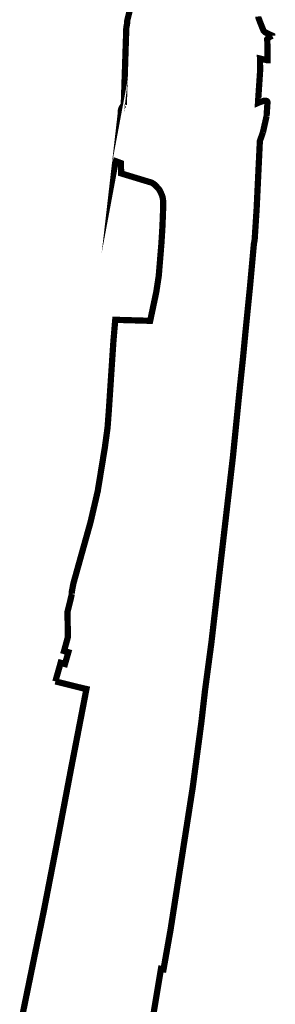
# Model space of a CAD drawing. Header units: metres. Extents: x 166223 to 168265, y 440780 to 445796.
# Tile 3 of 11: x 168183 to 168265, y 441716 to 442032. Entities that reach past the tile are written whole.
import ezdxf

# ---------------------------------------------------------------- set-up
doc = ezdxf.new("R2010")
doc.units = ezdxf.units.M
doc.header["$LTSCALE"] = 20
doc.layers.add('Beheergrens', color=10, linetype='Continuous')

msp = doc.modelspace()

# ---------------------------------------------------------------- linework, layer by layer
at = {"layer": 'Beheergrens', "const_width": 2}
for points in [[(168216.7826000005, 442010.4538999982), (168217.1281000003, 442021.0262000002), (168217.2060999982, 442023.4149999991), (168217.2144000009, 442023.6673000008), (168217.3420000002, 442027.5733999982), (168217.3506999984, 442027.8383999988), (168217.4160000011, 442029.8370000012), (168217.6403999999, 442030.9825999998), (168217.6673000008, 442031.1198999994), (168217.7320000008, 442032.1570000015), (168218.4087000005, 442034.9312000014), (168218.4356000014, 442035.0417000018), (168218.9198775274, 442037.5136102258)], [(168264.1330024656, 442027.1919999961), (168264.1331419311, 442027.2429996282), (168264.069153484, 442027.2734775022), (168263.9986786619, 442027.3071190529), (168263.912164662, 442027.3484169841), (168263.8024975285, 442027.4007671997), (168263.7237403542, 442027.4383623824), (168263.6204091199, 442027.4876881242), (168263.5199619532, 442027.5356371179), (168263.4159146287, 442027.5853046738), (168263.3165082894, 442027.6327568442), (168263.2711940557, 442027.654387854), (168263.1789626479, 442027.6984150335), (168263.0793845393, 442027.7459491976), (168262.9901038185, 442027.7885678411), (168262.9237790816, 442027.8202283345), (168262.7865515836, 442027.8857346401), (168262.6826882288, 442027.9353143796), (168262.5754086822, 442027.9865248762), (168262.5234712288, 442028.0113175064), (168262.5209186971, 442028.0125359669), (168262.5154894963, 442028.0151276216), (168262.2120000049, 442028.1600000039), (168262.0449330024, 442028.2397791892), (168262.0360334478, 442028.244028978), (168261.8560000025, 442028.3300000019), (168261.7310246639, 442028.4541611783), (168261.3999999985, 442028.7829999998), (168261.2588576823, 442029.1139101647), (168261.0849536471, 442029.5279031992), (168260.9576653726, 442029.835477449), (168260.8385987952, 442030.1267965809), (168260.7603811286, 442030.3201255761), (168260.6430284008, 442030.6131737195), (168260.4644194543, 442031.0663150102), (168260.3324460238, 442031.4068919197), (168260.1824226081, 442031.8002572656), (168260.0435802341, 442032.1704431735), (168259.9289925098, 442032.4805924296), (168259.7829826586, 442032.8821217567), (168259.7219999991, 442033.0520000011), (168259.6932751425, 442033.3815452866)], [(168262.3579999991, 442001.4560000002), (168262.6429999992, 442005.8319999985), (168262.6374817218, 442005.9089124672), (168262.619957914, 442005.9840050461), (168262.5908631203, 442006.055415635), (168262.5509188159, 442006.1213734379), (168262.501115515, 442006.1802428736), (168262.4426882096, 442006.2305641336), (168262.3770857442, 442006.2710893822), (168262.3059348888, 442006.3008136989), (168262.2309999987, 442006.3189999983), (168261.5480000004, 442006.3209999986), (168260.2736000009, 442005.9327000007), (168259.6013000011, 442005.6370999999), (168259.7060000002, 442007.3460000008), (168260.0469999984, 442012.4338999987), (168260.0703999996, 442012.7829999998), (168260.1495000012, 442013.9631000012), (168260.1730000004, 442014.3132999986), (168260.2780000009, 442015.881000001), (168260.2333999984, 442019.8794), (168262.3079999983, 442019.3889999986), (168262.620000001, 442019.3889999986), (168262.6383999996, 442021.6598000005), (168262.6530000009, 442023.4710000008), (168262.550999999, 442026.1039999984), (168262.6075000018, 442026.1667000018), (168262.6462999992, 442026.2096999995), (168262.9809999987, 442026.5810000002), (168264.1330000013, 442027.1920000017)], [(168213.8980314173, 441986.9725499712), (168213.8972277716, 441986.9655110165), (168213.8744354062, 441986.7658769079), (168213.8494287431, 441986.5468482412), (168213.8311625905, 441986.3868584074), (168213.8011463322, 441986.1239515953), (168213.7768553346, 441985.91119124), (168213.7594072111, 441985.7583663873), (168213.7250000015, 441985.457000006), (168213.7475920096, 441985.5782350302), (168213.7664263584, 441985.6793054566), (168213.7884036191, 441985.797241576), (168213.8029191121, 441985.875225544), (168213.8056987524, 441985.8920715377), (168213.8174293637, 441985.9529108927), (168213.8392635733, 441986.0517246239), (168213.8579727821, 441986.1324376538), (168213.8733806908, 441986.1989085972), (168213.8884341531, 441986.2592582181), (168213.8972856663, 441986.2947440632), (168213.9099670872, 441986.345586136), (168213.9144635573, 441986.3621966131), (168213.9381114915, 441986.4519695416), (168213.9590286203, 441986.5240416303), (168213.9883061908, 441986.6249204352), (168214.0011653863, 441986.6692280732), (168214.0396855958, 441986.7983735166), (168214.0570757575, 441986.8567545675), (168214.0780000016, 441986.9270000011), (168214.1725964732, 441986.891683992), (168214.3029999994, 441986.8430000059), (168214.4215722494, 441986.798786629), (168214.4785730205, 441986.7775321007), (168214.5945745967, 441986.7342772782), (168214.7256157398, 441986.6854144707), (168214.821428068, 441986.6496878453), (168214.9082481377, 441986.6173142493), (168215.0194307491, 441986.5758563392), (168215.1470387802, 441986.5282736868), (168215.2472684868, 441986.4908998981), (168215.3104583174, 441986.467337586), (168215.4301134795, 441986.422720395), (168215.5313522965, 441986.3849703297), (168215.5385873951, 441986.3822725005), (168215.6107064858, 441986.3553806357), (168215.7190000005, 441986.3149999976), (168215.7193667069, 441986.2222510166), (168215.7193929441, 441986.2156169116), (168215.7209829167, 441985.8134766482), (168215.7224685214, 441985.4377315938), (168215.7239330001, 441985.0673304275), (168215.725502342, 441984.670408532), (168215.7264230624, 441984.4375365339), (168215.7275002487, 441984.1650926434), (168215.7291531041, 441983.7470462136), (168215.7308897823, 441983.3078020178), (168215.7320000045, 441983.0270000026), (168216.248234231, 441982.8700672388), (168216.9941356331, 441982.6433167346), (168217.5359877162, 441982.4785962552), (168217.5371987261, 441982.4782281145), (168218.223237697, 441982.2696755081), (168218.7415091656, 441982.112123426), (168219.4025433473, 441981.9111721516), (168219.8803768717, 441981.7659130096), (168220.1120177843, 441981.6954952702), (168220.5529012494, 441981.56146878), (168221.1272857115, 441981.3868586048), (168221.5728771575, 441981.2514009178), (168222.0560778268, 441981.1045101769), (168222.5150000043, 441980.9650000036), (168223.0034595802, 441980.8165292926), (168223.042267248, 441980.8047332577), (168223.8465183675, 441980.5602725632), (168224.4799700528, 441980.3677448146), (168224.8116556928, 441980.2669341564), (168225.2372795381, 441980.1375690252), (168225.4631250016, 441980.0689250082), (168225.7089457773, 441979.938029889), (168225.7547451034, 441979.9126205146), (168225.805331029, 441979.884176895), (168225.8372973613, 441979.8659945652), (168225.8723838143, 441979.8458509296), (168225.9091018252, 441979.8245599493), (168225.9364791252, 441979.8085440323), (168225.957564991, 441979.7957115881), (168225.9994724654, 441979.7683365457), (168226.0604679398, 441979.7284927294), (168226.1033594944, 441979.7004748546), (168226.1496729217, 441979.6702217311), (168226.1854186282, 441979.6468717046), (168226.199000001, 441979.638000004), (168226.2276135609, 441979.6163465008), (168226.2654413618, 441979.5880984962), (168226.2986779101, 441979.5633737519), (168226.3280217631, 441979.5407745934), (168226.4329090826, 441979.4548946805), (168226.4411488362, 441979.4474144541), (168226.6499999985, 441979.2530750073), (168226.8269841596, 441979.0718659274), (168227.0009326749, 441978.8902850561), (168227.0363000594, 441978.852750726), (168227.1083863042, 441978.7761935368), (168227.1967671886, 441978.6812257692), (168227.2239925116, 441978.6517635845), (168227.2584218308, 441978.6143653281), (168227.2934446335, 441978.5761609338), (168227.3263648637, 441978.5401006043), (168227.3680971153, 441978.4938992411), (168227.4168148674, 441978.4401235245), (168227.4585745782, 441978.3937357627), (168227.5047769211, 441978.3420950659), (168227.5315499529, 441978.3120164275), (168227.5725320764, 441978.2657539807), (168227.6164031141, 441978.2159361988), (168227.6700681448, 441978.1546206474), (168227.7293966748, 441978.0863288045), (168227.7323399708, 441978.0829268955), (168227.7383126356, 441978.0760271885), (168227.7480500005, 441978.0651250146), (168227.7760394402, 441978.0324770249), (168227.8116950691, 441977.9898879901), (168227.8321930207, 441977.9646904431), (168227.853236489, 441977.9382693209), (168227.8730536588, 441977.9128555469), (168227.8741835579, 441977.9113902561)], [(168216.6060062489, 442005.0496062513), (168216.7265999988, 442008.7408999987), (168216.7826051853, 442010.4539344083)], [(168213.8972277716, 441986.9655110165), (168213.9285365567, 441987.2397388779), (168213.976093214, 441987.6562788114), (168214.02652964, 441988.0980421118), (168214.0778007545, 441988.5471163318), (168214.127002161, 441988.9780623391), (168214.1611062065, 441989.2767733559), (168214.206301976, 441989.6726346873), (168214.2503320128, 441990.0582856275), (168214.2997623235, 441990.4912365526), (168214.3506072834, 441990.9365781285), (168214.3899167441, 441991.280882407), (168214.4334525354, 441991.6622043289), (168214.4800629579, 441992.0704563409), (168214.519866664, 441992.4190896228), (168214.5568328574, 441992.7428696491), (168214.5878786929, 441993.0147944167), (168214.6203215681, 441993.2989555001), (168214.6546557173, 441993.599681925), (168214.6965209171, 441993.9663714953), (168214.7257682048, 441994.2225430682), (168214.7841278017, 441994.7337039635), (168214.8085453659, 441994.9475728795), (168214.8456994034, 441995.2729982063), (168214.8867721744, 441995.6327469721), (168214.9236280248, 441995.9555605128), (168214.9658172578, 441996.3250881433), (168215.0232840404, 441996.8284290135), (168215.0470517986, 441997.0366064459), (168215.0904079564, 441997.4163549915), (168215.1370700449, 441997.8250595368), (168215.1988282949, 441998.3659885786), (168215.2571280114, 441998.8766250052), (168215.3003656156, 441999.255335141), (168215.350776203, 441999.6968721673), (168215.4035641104, 442000.1592316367), (168215.4421492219, 442000.4971914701), (168215.4929601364, 442000.9422348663), (168215.5033709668, 442001.0334213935), (168215.5392042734, 442001.347278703), (168215.5756598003, 442001.6665858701), (168215.6093975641, 442001.9620887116), (168215.6441660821, 442002.266619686), (168215.6677994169, 442002.4736197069), (168215.6820000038, 442002.5980000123), (168215.6716329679, 442002.665722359), (168215.6678376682, 442002.695311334), (168215.6561238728, 442002.835109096), (168215.657998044, 442003.0759686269), (168215.6889558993, 442003.3140083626), (168215.7470000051, 442003.5459999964), (168215.7746902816, 442003.6307821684), (168215.8828641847, 442003.9147569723), (168215.8848165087, 442003.9191753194), (168215.8895115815, 442003.929840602), (168215.9195508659, 442003.9969580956), (168215.9269641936, 442004.0134306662), (168215.931534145, 442004.0236989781), (168215.9362619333, 442004.0340179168), (168215.9404189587, 442004.0431254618), (168215.9433813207, 442004.0494659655), (168215.9466756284, 442004.0565720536), (168215.9640000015, 442004.0940000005), (168216.0170000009, 442004.1986000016), (168216.0531000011, 442004.2679000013), (168216.2569999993, 442004.6039999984), (168216.4904999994, 442004.9156999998), (168216.4930999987, 442004.9189999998), (168216.5445000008, 442004.9789999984), (168216.6060249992, 442005.0496250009)], [(168226.0160818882, 441712.6348629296), (168226.5471311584, 441715.8427644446), (168226.8000139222, 441717.370349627), (168227.0422530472, 441718.8336399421), (168227.1974781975, 441719.7713062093), (168227.2134580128, 441719.8678352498), (168227.4802464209, 441721.4794200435), (168227.8979967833, 441724.0029184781), (168228.2233108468, 441725.9680383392), (168228.5138168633, 441727.7228937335), (168228.7393480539, 441727.6831567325), (168229.3390000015, 441727.5789999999), (168229.4048705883, 441727.9514512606), (168229.5320755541, 441728.6707047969), (168229.5991829, 441729.0501491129), (168229.6091929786, 441729.1067489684), (168229.918738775, 441730.8570101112), (168230.0354105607, 441731.5167060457), (168230.0433787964, 441731.5617607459), (168230.1412712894, 441732.1152730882), (168230.284093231, 441732.9228295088), (168230.4156181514, 441733.6665093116), (168230.6108428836, 441734.7703662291), (168230.7353253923, 441735.4742262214), (168230.8479551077, 441736.1110671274), (168230.8720634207, 441736.2473824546), (168230.9671546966, 441736.7850559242), (168231.1130557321, 441737.6100224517), (168231.2159532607, 441738.1918347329), (168231.2769722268, 441738.5368535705), (168231.2893852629, 441738.6070404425), (168231.3973665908, 441739.2175979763), (168231.5143207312, 441739.8788904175), (168231.6009999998, 441740.3690000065), (168231.6193309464, 441740.4869089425), (168231.698317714, 441740.9949703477), (168231.784680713, 441741.5504774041), (168231.8580986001, 441742.0227184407), (168231.9245680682, 441742.450265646), (168232.0842552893, 441743.477411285), (168232.1975538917, 441744.2061744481), (168232.2777455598, 441744.7219860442), (168232.3277210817, 441745.0434403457), (168232.4464695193, 441745.807258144), (168232.5789528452, 441746.6594219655), (168232.6737906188, 441747.2694407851), (168232.7082770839, 441747.4912658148), (168232.7993533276, 441748.0770895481), (168232.9162944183, 441748.8292820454), (168233.0203284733, 441749.4984534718), (168233.129986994, 441750.2038027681), (168233.2110343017, 441750.7251180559), (168233.2981338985, 441751.2853630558), (168233.3834388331, 441751.8340644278), (168233.4760287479, 441752.4296244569), (168233.5758988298, 441753.0720122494), (168233.6599734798, 441753.6128001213), (168233.6905769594, 441753.8096488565), (168233.7879991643, 441754.4362913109), (168233.8933595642, 441755.1139941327), (168233.9622920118, 441755.5573837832), (168234.1390224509, 441756.6941553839), (168234.2399378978, 441757.3432672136), (168234.3528491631, 441758.0695389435), (168234.395742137, 441758.345436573), (168234.4280061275, 441758.5529661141), (168234.516378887, 441759.1214004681), (168234.614188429, 441759.7505343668), (168234.6829335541, 441760.1927191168), (168234.6893549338, 441760.2340229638), (168234.7082086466, 441760.3552944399), (168234.8005024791, 441760.9489500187), (168234.9081385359, 441761.6412903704), (168235.0071529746, 441762.2781744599), (168235.0783610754, 441762.7362016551), (168235.0819757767, 441762.759452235), (168235.1499999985, 441763.1970000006), (168235.169142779, 441763.3201362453), (168235.2864130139, 441764.0744789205), (168235.4000813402, 441764.805652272), (168235.5698966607, 441765.8979920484), (168235.6905536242, 441766.6741199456), (168235.7659756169, 441767.1592731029), (168235.8203127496, 441767.508797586), (168235.8995644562, 441768.018585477), (168236.0014526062, 441768.6739826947), (168236.0872094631, 441769.2256150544), (168236.1797550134, 441769.820915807), (168236.2782969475, 441770.454788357), (168236.3435992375, 441770.87484641), (168236.4191022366, 441771.3605206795), (168236.5103619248, 441771.9475501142), (168236.6041502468, 441772.5508449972), (168236.7056637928, 441773.2038325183), (168236.7886084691, 441773.7373755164), (168236.8957463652, 441774.4265417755), (168236.9983711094, 441775.0866770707), (168237.0870464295, 441775.6570825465), (168237.104610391, 441775.7700630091), (168237.1625899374, 441776.1430173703), (168237.273929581, 441776.8592114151), (168237.3721626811, 441777.4910974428), (168237.488939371, 441778.2422653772), (168237.5797839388, 441778.8266245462), (168237.66248817, 441779.3586208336), (168237.7439875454, 441779.8828669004), (168237.8598529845, 441780.6281732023), (168237.9800948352, 441781.4016308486), (168238.0677931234, 441781.9657515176), (168238.0915281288, 441782.1184273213), (168238.1467360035, 441782.4735528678), (168238.2415823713, 441783.083653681), (168238.3498567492, 441783.7801303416), (168238.4213300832, 441784.2398837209), (168238.5141565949, 441784.8369917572), (168238.6067679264, 441785.4327156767), (168238.699000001, 441786.026000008), (168238.7435790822, 441786.3622820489), (168238.7454282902, 441786.3762315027), (168238.7754234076, 441786.6024994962), (168238.8458706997, 441787.1339182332), (168238.9309632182, 441787.7758131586), (168239.0145731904, 441788.406524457), (168239.121212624, 441789.2109584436), (168239.1992783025, 441789.7998463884), (168239.2755127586, 441790.3749205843), (168239.3347537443, 441790.8218046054), (168239.3912784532, 441791.2481984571), (168239.4579009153, 441791.7507645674), (168239.5254888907, 441792.2606140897), (168239.5941735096, 441792.7787360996), (168239.7020585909, 441793.5925665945), (168239.7793956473, 441794.1759582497), (168239.8387796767, 441794.6239213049), (168239.8955159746, 441795.0519112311), (168239.9876725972, 441795.7470941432), (168240.0682489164, 441796.3549211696), (168240.1303924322, 441796.8237003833), (168240.1931840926, 441797.2973689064), (168240.2399597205, 441797.6502206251), (168240.301918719, 441798.1176079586), (168240.3646167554, 441798.5905702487), (168240.4238939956, 441799.0377277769), (168240.466263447, 441799.3573414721), (168240.5244505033, 441799.7962752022), (168240.5726446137, 441800.15982721), (168240.6228738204, 441800.5387309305), (168240.6588896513, 441800.8104161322), (168240.6845338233, 441801.0038628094), (168240.7115425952, 441801.2076033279), (168240.7638739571, 441801.6023645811), (168240.8198756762, 441802.0248132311), (168240.876427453, 441802.4514112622), (168240.910574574, 441802.7089998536), (168240.9807114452, 441803.2380769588), (168241.0431810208, 441803.7093158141), (168241.1091496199, 441804.2069495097), (168241.1547014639, 441804.5505695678), (168241.2139886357, 441804.9978020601), (168241.2688740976, 441805.4118302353), (168241.3195080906, 441805.7937874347), (168241.3669236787, 441806.1514666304), (168241.4349999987, 441806.6650000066), (168241.4843478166, 441807.0958332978), (168241.5340898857, 441807.5301085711), (168241.5748267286, 441807.8857633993), (168241.6108311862, 441808.2001018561), (168241.6272833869, 441808.3437385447), (168241.6891735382, 441808.8840732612), (168241.7476869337, 441809.3949270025), (168241.7884550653, 441809.7508549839), (168241.8004862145, 441809.8558934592), (168241.8219277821, 441810.0430899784), (168241.8745754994, 441810.5027331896), (168241.9316904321, 441811.0013776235), (168241.9708459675, 441811.3432267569), (168242.0464424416, 441812.0032251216), (168242.1028408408, 441812.4956137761), (168242.1488553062, 441812.8973450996), (168242.2124750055, 441813.4527796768), (168242.2769512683, 441814.0156925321), (168242.3185100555, 441814.3785233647), (168242.3576655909, 441814.7203724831), (168242.4190105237, 441815.2559470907), (168242.4248333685, 441815.3067837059), (168242.4254124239, 441815.3118391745), (168242.4969665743, 441815.9365458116), (168242.5595617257, 441816.4830355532), (168242.5854276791, 441816.7088594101), (168242.629999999, 441817.0980000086), (168242.6951440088, 441817.5864515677), (168242.7510793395, 441818.0058561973), (168242.7972778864, 441818.3522541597), (168242.809528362, 441818.4441086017), (168242.8482726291, 441818.7346141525), (168242.9096394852, 441819.1947445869), (168242.97328908, 441819.6719909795), (168243.0095488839, 441819.9438680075), (168243.0345120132, 441820.1310422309), (168243.08267482, 441820.4921682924), (168243.140430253, 441820.9252201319), (168243.2080668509, 441821.4323612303), (168243.294281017, 441822.0787974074), (168243.3578437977, 441822.5553928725), (168243.4146168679, 441822.9810789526), (168243.4673743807, 441823.376656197), (168243.5255915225, 441823.8131699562), (168243.5912056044, 441824.3051461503), (168243.6532660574, 441824.7704771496), (168243.6386177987, 441824.6606440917), (168243.6811239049, 441824.979356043), (168243.6986905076, 441825.1110708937), (168243.7254560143, 441825.3117594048), (168243.7664597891, 441825.6192068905), (168243.7975708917, 441825.8524787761), (168243.8228572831, 441826.0420768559), (168243.8461098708, 441826.2164254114), (168243.8788388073, 441826.4618278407), (168243.9130240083, 441826.7181494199), (168243.9522710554, 441827.0124248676), (168243.9832896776, 441827.2450033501), (168244.0162962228, 441827.4924873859), (168244.0690649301, 441827.8881485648), (168244.1209552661, 441828.2772237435), (168244.1622595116, 441828.5869241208), (168244.1902966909, 441828.7971476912), (168244.2340737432, 441829.1253892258), (168244.2919967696, 441829.5596976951), (168244.3342024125, 441829.8761567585), (168244.3559064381, 441830.0388941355), (168244.383943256, 441830.2491149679), (168244.4249470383, 441830.5565624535), (168244.4739480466, 441830.923973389), (168244.5064229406, 441831.1674710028), (168244.5167781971, 441831.2451150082), (168244.5552795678, 441831.5337993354), (168244.6118504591, 441831.957969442), (168244.6579999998, 441832.3040000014), (168244.7076519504, 441832.7335973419), (168244.7235251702, 441832.8709351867), (168244.7678048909, 441833.2540510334), (168244.8225745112, 441833.7279272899), (168244.8660126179, 441834.1037613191), (168244.9158231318, 441834.5347305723), (168244.9817639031, 441835.1052615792), (168245.0530580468, 441835.7221108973), (168245.1095192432, 441836.2106229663), (168245.1868207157, 441836.8794487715), (168245.2379706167, 441837.3220066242), (168245.2855697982, 441837.7338430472), (168245.3345451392, 441838.1575862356), (168245.4139529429, 441838.8446362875), (168245.4737396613, 441839.3619214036), (168245.5358601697, 441839.8993988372), (168245.5621323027, 441840.1267098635), (168245.6219349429, 441840.6441327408), (168245.7016202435, 441841.3335838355), (168245.754269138, 441841.7891112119), (168245.7649963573, 441841.881924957), (168245.8390905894, 441842.5230011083), (168245.9073048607, 441843.1132028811), (168245.9724187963, 441843.6765799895), (168246.0543150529, 441844.385160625), (168246.1058493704, 441844.8310445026), (168246.1694665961, 441845.3814717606), (168246.2127485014, 441845.7559543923), (168246.2910000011, 441846.4330000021), (168246.3597427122, 441847.027615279), (168246.4117957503, 441847.4778671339), (168246.4376770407, 441847.7017368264), (168246.4918185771, 441848.1700538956), (168246.5383833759, 441848.5728331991), (168246.5796039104, 441848.9293853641), (168246.6583181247, 441849.6102528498), (168246.7117294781, 441850.0722539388), (168246.7616573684, 441850.5041235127), (168246.8110461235, 441850.9313296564), (168246.8818538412, 441851.543807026), (168246.9381388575, 441852.0306649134), (168246.9922987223, 441852.4991405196), (168247.0394236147, 441852.9067646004), (168247.1549170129, 441853.9057671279), (168247.2069883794, 441854.35617752), (168247.2788403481, 441854.9776874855), (168247.3274805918, 441855.3984191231), (168247.3953466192, 441855.9854512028), (168247.4775259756, 441856.6962916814), (168247.5261819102, 441857.1171590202), (168247.5483886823, 441857.3092446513), (168247.5824826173, 441857.6041526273), (168247.6499482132, 441858.1877210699), (168247.70517065, 441858.6653878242), (168247.7451899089, 441859.0115490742), (168247.7587390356, 441859.128747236), (168247.7898232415, 441859.3976214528), (168247.8414575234, 441859.8442511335), (168247.9064839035, 441860.4067206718), (168247.9669825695, 441860.9300260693), (168247.9770142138, 441861.016798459), (168248.0034320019, 441861.2453087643), (168248.064001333, 441861.7692254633), (168248.1242906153, 441862.2907197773), (168248.1698294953, 441862.684624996), (168248.2282056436, 441863.1895709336), (168248.288858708, 441863.7142118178), (168248.3587111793, 441864.3184264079), (168248.4302674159, 441864.9373782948), (168248.4552588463, 441865.153550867), (168248.4873532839, 441865.4311634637), (168248.5528847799, 441865.998002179), (168248.6059820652, 441866.4572866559), (168248.6448523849, 441866.7935097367), (168248.6977769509, 441867.2513001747), (168248.707251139, 441867.3332506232), (168248.7574381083, 441867.7673612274), (168248.8167878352, 441868.2807284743), (168248.8740307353, 441868.7758719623), (168248.914502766, 441869.12594961), (168248.968209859, 441869.5905088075), (168249.0307446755, 441870.1314266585), (168249.0822925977, 441870.5773093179), (168249.1454738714, 441871.1238189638), (168249.2043184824, 441871.6328170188), (168249.2459917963, 441871.9932855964), (168249.259593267, 441872.1109365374), (168249.2832080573, 441872.3152013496), (168249.3608256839, 441872.9865834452), (168249.4248941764, 441873.5407673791), (168249.4773999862, 441873.9949356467), (168249.498193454, 441874.174796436), (168249.5668760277, 441874.7688915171), (168249.6196775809, 441875.2256178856), (168249.6713642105, 441875.6727003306), (168249.7069080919, 441875.9801502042), (168249.7102005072, 441876.0086291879), (168249.7472571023, 441876.3291637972), (168249.8348540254, 441877.0868655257), (168249.8902675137, 441877.5661848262), (168249.9307918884, 441877.9167152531), (168249.9387507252, 441877.9855581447), (168249.964993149, 441878.212551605), (168250.0391796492, 441878.8542549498), (168250.0963885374, 441879.3491041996), (168250.1558429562, 441879.8633769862), (168250.1698448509, 441879.9844915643), (168250.2078776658, 441880.313470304), (168250.2769449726, 441880.9108933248), (168250.3374436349, 441881.4341987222), (168250.3777062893, 441881.7824652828), (168250.4081990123, 441882.0462233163), (168250.4911452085, 441882.7636968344), (168250.5512957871, 441883.2839913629), (168250.6142493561, 441883.8285313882), (168250.6160787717, 441883.8443555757), (168250.6438731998, 441884.0847736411), (168250.7112497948, 441884.6675722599), (168250.7712956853, 441885.1869612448), (168250.8336394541, 441885.7262265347), (168250.8601672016, 441885.9556880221), (168250.891196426, 441886.2240866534), (168250.9674374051, 441886.8835609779), (168251.0145099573, 441887.2907322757), (168251.0861368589, 441887.9102954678), (168251.0876522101, 441887.9234030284), (168251.1498912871, 441888.4617627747), (168251.2114185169, 441888.9939650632), (168251.2771253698, 441889.5623206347), (168251.3473232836, 441890.1695232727), (168251.3477760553, 441890.1734396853), (168251.4690717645, 441891.2226313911), (168251.5489999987, 441891.9140000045), (168251.5794173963, 441892.216463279), (168251.6115394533, 441892.5358772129), (168251.6138726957, 441892.5590784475), (168251.6660688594, 441893.0781044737), (168251.7225716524, 441893.6399546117), (168251.7695937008, 441894.107530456), (168251.816734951, 441894.5762916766), (168251.8737587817, 441895.143322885), (168251.927378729, 441895.6765067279), (168251.9748333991, 441896.1483844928), (168252.0248199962, 441896.6454391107), (168252.0325680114, 441896.7224834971), (168252.0873005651, 441897.2667308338), (168252.1406820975, 441897.7975439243), (168252.1896797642, 441898.2847648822), (168252.2295873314, 441898.6815960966), (168252.2612767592, 441898.99670811), (168252.3071026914, 441899.4563905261), (168252.3565322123, 441899.9547003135), (168252.3977363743, 441900.370088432), (168252.4337502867, 441900.733152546), (168252.4921461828, 441901.3218543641), (168252.5339722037, 441901.7435116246), (168252.5841009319, 441902.2488702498), (168252.6063606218, 441902.4732750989), (168252.6461632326, 441902.874533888), (168252.6975388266, 441903.392462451), (168252.7414332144, 441903.8349713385), (168252.7885623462, 441904.3100904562), (168252.8176813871, 441904.6036458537), (168252.8718245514, 441905.1494748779), (168252.9260481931, 441905.6961152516), (168252.9687312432, 441906.1264123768), (168253.0102092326, 441906.5445610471), (168253.0750296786, 441907.1980301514), (168253.1219267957, 441907.6708102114), (168253.1681602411, 441908.136899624), (168253.2043706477, 441908.5019446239), (168253.2630000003, 441909.0930000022), (168253.3139123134, 441909.587799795), (168253.3632939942, 441910.0677238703), (168253.4038390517, 441910.4617677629), (168253.442643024, 441910.8388906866), (168253.4905980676, 441911.3049497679), (168253.5357011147, 441911.7432912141), (168253.5895394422, 441912.2665279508), (168253.6296388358, 441912.6562405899), (168253.667147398, 441913.0207737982), (168253.7183533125, 441913.5184270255), (168253.775881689, 441914.0775261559), (168253.818435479, 441914.4910922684), (168253.8625458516, 441914.9197862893), (168253.9413959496, 441915.6861040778), (168254.013000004, 441916.3819999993), (168254.091789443, 441917.1296242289), (168254.112255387, 441917.3238233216), (168254.3273173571, 441919.364522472), (168254.4425045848, 441920.4575212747), (168254.4519580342, 441920.5472239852), (168254.492906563, 441920.9357799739), (168254.5422194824, 441921.4037048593), (168254.5895731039, 441921.85303808), (168254.6131776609, 441922.0770190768), (168254.6186026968, 441922.1284966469), (168254.6827028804, 441922.7367361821), (168254.7271171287, 441923.1581780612), (168254.7619519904, 441923.4887221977), (168254.7954079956, 441923.8061824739), (168254.7977669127, 441923.8285660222), (168254.8230000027, 441924.068), (168254.8502709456, 441924.3550805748), (168254.8893844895, 441924.7668279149), (168254.9332104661, 441925.2281829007), (168254.970158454, 441925.6171334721), (168254.9717744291, 441925.6341448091), (168255.0307249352, 441926.2547153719), (168255.0718389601, 441926.6875217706), (168255.1064890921, 441927.0522828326), (168255.1426508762, 441927.4329570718), (168255.1444147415, 441927.4515252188), (168255.1930310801, 441927.9633082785), (168255.2416769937, 441928.4754027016), (168255.2825979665, 441928.9061768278), (168255.315216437, 441929.2495506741), (168255.3534830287, 441929.6523821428), (168255.3969992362, 441930.1104762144), (168255.4378470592, 441930.540480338), (168255.5215711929, 441931.4218422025), (168255.572100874, 441931.9537670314), (168255.620000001, 441932.4580000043), (168255.6570153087, 441932.8284460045), (168255.7176781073, 441933.4355539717), (168255.7662671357, 441933.9218287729), (168255.8120423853, 441934.3799435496), (168255.849801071, 441934.7578292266), (168255.9043121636, 441935.3033715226), (168255.9534572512, 441935.795211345), (168255.9958621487, 441936.2195958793), (168256.0347332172, 441936.6086141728), (168256.0782507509, 441937.0441339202), (168256.1184635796, 441937.4465804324), (168256.1498419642, 441937.7606126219), (168256.1840997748, 441938.1034618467), (168256.2438793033, 441938.701730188), (168256.2881163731, 441939.1444509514), (168256.3390287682, 441939.6539777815), (168256.3827751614, 441940.0917879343), (168256.4299570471, 441940.5639801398), (168256.4728858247, 441940.9936076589), (168256.5139494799, 441941.4045691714), (168256.5550782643, 441941.8161824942), (168256.6234299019, 441942.5002397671), (168256.6697614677, 441942.963922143), (168256.7276758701, 441943.543524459), (168256.7604281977, 441943.8713068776), (168256.7923958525, 441944.1912364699), (168256.8477580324, 441944.7452963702), (168256.8919624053, 441945.1876899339), (168256.9191196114, 441945.4594768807), (168256.9686572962, 441945.9552457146), (168257.0100000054, 441946.3690000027), (168257.0248370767, 441946.5321609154), (168257.0721286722, 441947.0522190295), (168257.0976727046, 441947.3331227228), (168257.1418731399, 441947.8191878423), (168257.1833343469, 441948.2751301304), (168257.232740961, 441948.8184467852), (168257.2794088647, 441949.3316462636), (168257.3241785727, 441949.8239715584), (168257.3703855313, 441950.3321021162), (168257.4168906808, 441950.8435118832), (168257.4471529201, 441951.1763008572), (168257.4825673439, 441951.5657476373), (168257.5200698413, 441951.9781565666), (168257.5628600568, 441952.4487137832), (168257.595888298, 441952.8119201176), (168257.6733066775, 441953.6632776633), (168257.7109445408, 441954.0771751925), (168257.761625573, 441954.6345064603), (168257.762981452, 441954.6494168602), (168257.8138794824, 441955.2091343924), (168257.8575103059, 441955.688935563), (168257.9115539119, 441956.2832445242), (168257.936935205, 441956.5623585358), (168257.9407217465, 441956.603998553), (168257.9421146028, 441956.6193155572), (168257.9940703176, 441957.1906642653), (168258.0446971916, 441957.7473999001), (168258.0896838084, 441958.2421105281), (168258.122820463, 441958.6065090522), (168258.1487983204, 441958.8921833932), (168258.1946527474, 441959.3964372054), (168258.2364124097, 441959.8556615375), (168258.2826377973, 441960.3280164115), (168258.3373369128, 441960.6330521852), (168258.4237592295, 441961.1149960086), (168258.4849590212, 441961.4562835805), (168258.5240000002, 441961.6740000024), (168258.5552003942, 441962.1536868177), (168258.5737017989, 441962.4381344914), (168258.6037131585, 441962.8995406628), (168258.6354773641, 441963.3878957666), (168258.6610799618, 441963.7815199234), (168258.6859563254, 441964.1639787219), (168258.745733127, 441965.0899407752), (168258.7801778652, 441965.632250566), (168258.8170170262, 441966.2122589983), (168258.8327482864, 441966.4599373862), (168258.864469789, 441966.959371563), (168258.9040420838, 441967.5824113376), (168258.9309682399, 441968.0063459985), (168258.9612020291, 441968.4823571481), (168258.9886229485, 441968.9140816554), (168259.0219053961, 441969.4380919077), (168259.0445807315, 441969.7951002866), (168259.0609263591, 441970.0524514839), (168259.0884668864, 441970.4860589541), (168259.1189364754, 441970.9657825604), (168259.1449726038, 441971.3757043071), (168259.1585433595, 441971.5893670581), (168259.1620157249, 441971.6440371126), (168259.1690000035, 441971.7539999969), (168259.1782369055, 441971.9476886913), (168259.2042246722, 441972.492626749), (168259.2257013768, 441972.9429723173), (168259.2492613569, 441973.4370020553), (168259.2584558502, 441973.6298014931), (168259.2822407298, 441974.1285473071), (168259.3171757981, 441974.8611015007), (168259.3549586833, 441975.6533715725), (168259.3563824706, 441975.6832270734), (168259.382003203, 441976.2204688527), (168259.4080957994, 441976.7676051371), (168259.4290703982, 441977.2074218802), (168259.4514912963, 441977.6775662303), (168259.4805215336, 441978.2863019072), (168259.5091544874, 441978.8867069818), (168259.526966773, 441979.260213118), (168259.5602683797, 441979.9585153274), (168259.5842104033, 441980.4605560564), (168259.6086545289, 441980.9731256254), (168259.6450959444, 441981.7372663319), (168259.6688280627, 441982.2349057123), (168259.6699371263, 441982.2581616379), (168259.6887911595, 441982.6535122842), (168259.7138722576, 441983.1794383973), (168259.7419432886, 441983.7680605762), (168259.7741358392, 441984.4431068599), (168259.7928848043, 441984.8362543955), (168259.8089435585, 441985.1729907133), (168259.8286367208, 441985.5859370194), (168259.8533955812, 441986.1051061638), (168259.8805374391, 441986.6742443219), (168259.9021264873, 441987.1269455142), (168259.91460336, 441987.3885734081), (168259.9409733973, 441987.9415273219), (168259.9678380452, 441988.5048527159), (168259.9895319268, 441988.9597521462), (168259.9902064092, 441988.9738955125), (168260.0156547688, 441989.5075227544), (168260.0389898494, 441989.9968364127), (168260.0608110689, 441990.4544061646), (168260.0773344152, 441990.8008845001), (168260.1075114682, 441991.4336677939), (168260.1293927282, 441991.8924964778), (168260.1295506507, 441991.8958079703), (168260.1491712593, 441992.3072328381), (168260.1620674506, 441992.5776534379), (168260.1729205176, 441992.8052315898), (168260.1775677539, 441992.9026796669), (168260.2020000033, 441993.4150000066), (168260.290706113, 441993.6657618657), (168260.4058509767, 441993.9912630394), (168260.5054621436, 441994.2728522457), (168260.6061131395, 441994.5573809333), (168260.6762271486, 441994.7555850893), (168260.8156558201, 441995.1497337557), (168261.1840000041, 441996.1910000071)], [(168227.8752228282, 441977.9100412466), (168227.8985786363, 441977.8793272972), (168227.9320178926, 441977.8339753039), (168227.9676672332, 441977.7837160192), (168227.9947701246, 441977.7439667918), (168228.0130321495, 441977.716600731), (168228.0468697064, 441977.6641291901), (168228.0771047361, 441977.6152473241), (168228.1053969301, 441977.5676334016), (168228.1414716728, 441977.5053706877), (168228.2156324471, 441977.3712386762), (168228.2363914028, 441977.3320719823), (168228.2650080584, 441977.2767952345), (168228.2699513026, 441977.267091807), (168228.2981399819, 441977.2100889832), (168228.3166495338, 441977.1726725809), (168228.3360874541, 441977.1323239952), (168228.3499250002, 441977.1029000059), (168228.3772896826, 441977.0432009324), (168228.4157886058, 441976.9583255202), (168228.4507811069, 441976.8802576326), (168228.4737774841, 441976.8284617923), (168228.5071763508, 441976.7538752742), (168228.5520062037, 441976.6523995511), (168228.5863827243, 441976.5736400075), (168228.6068109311, 441976.5264382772), (168228.6198393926, 441976.4961268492), (168228.6505978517, 441976.42366229), (168228.6522680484, 441976.4196903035), (168228.6738810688, 441976.3689999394), (168228.7102569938, 441976.2829944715), (168228.7410552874, 441976.2091771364), (168228.7816749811, 441976.1107311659), (168228.81397935, 441976.0315291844), (168228.8500000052, 441975.944000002), (168228.8827443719, 441975.8500182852), (168228.9130156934, 441975.7631345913), (168228.9398337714, 441975.6861622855), (168228.966020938, 441975.611018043), (168228.978051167, 441975.5761195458), (168229.0022971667, 441975.4765843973), (168229.019097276, 441975.4073600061), (168229.0427183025, 441975.3102045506), (168229.0646189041, 441975.2201537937), (168229.0594760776, 441975.2428169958), (168229.0700250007, 441975.1979250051), (168229.0806796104, 441975.1410472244), (168229.0942700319, 441975.065603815), (168229.1106478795, 441974.9697600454), (168229.1240890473, 441974.8863796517), (168229.1406363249, 441974.7744719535), (168229.1492723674, 441974.7154322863), (168229.1585203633, 441974.6472771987), (168229.167704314, 441974.5753215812), (168229.1773243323, 441974.494384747), (168229.1867587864, 441974.4080558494), (168229.1914972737, 441974.3633766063), (168229.198230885, 441974.2951423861), (168229.2043393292, 441974.2277325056), (168229.2106082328, 441974.1523451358), (168229.2177562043, 441974.0560148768), (168229.2220526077, 441973.9920029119), (168229.2224183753, 441973.985381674), (168229.227923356, 441973.9050988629), (168229.2324768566, 441973.8329583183), (168229.2362045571, 441973.7689715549), (168229.2395915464, 441973.7059265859), (168229.2424901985, 441973.6472273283), (168229.2460363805, 441973.567466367), (168229.2499191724, 441973.4654353), (168229.2527057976, 441973.3765073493), (168229.255209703, 441973.2748654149), (168229.2553414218, 441973.2647880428), (168229.2557831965, 441973.246271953), (168229.2569920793, 441973.1726427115), (168229.2577323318, 441973.1081585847), (168229.2582073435, 441973.0362006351), (168229.2582710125, 441972.9425250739), (168229.2580060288, 441972.8860169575), (168229.2581250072, 441972.8730750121), (168229.2563958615, 441972.8289445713), (168229.2543682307, 441972.777196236), (168229.2514999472, 441972.7039931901), (168229.2475648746, 441972.6035640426), (168229.2440134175, 441972.5129252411), (168229.2414844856, 441972.448382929), (168229.2398782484, 441972.407388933), (168229.2371686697, 441972.3382363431), (168229.2332900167, 441972.239247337), (168229.2293659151, 441972.1390981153), (168229.2262390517, 441972.0592955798), (168229.2239138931, 441971.9999540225), (168229.2201880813, 441971.9048653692), (168229.2169462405, 441971.8221285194), (168229.2123348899, 441971.7044397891), (168229.2080437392, 441971.5949228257), (168229.2039529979, 441971.4905206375), (168229.2005005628, 441971.4024090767), (168229.1974525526, 441971.3246193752), (168229.1934155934, 441971.2215898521), (168229.1890939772, 441971.1112954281), (168229.184438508, 441970.9924804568), (168229.1827813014, 441970.9501860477), (168229.1790198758, 441970.8541885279), (168229.1753573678, 441970.760715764), (168229.1714985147, 441970.6622317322), (168229.1683820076, 441970.5826935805), (168229.1650117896, 441970.4966803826), (168229.1610819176, 441970.3963837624), (168229.1572261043, 441970.2979773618), (168229.1529780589, 441970.1895607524), (168229.1486026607, 441970.0778936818), (168229.1441115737, 441969.9632742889), (168229.1393728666, 441969.8423350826), (168229.1361173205, 441969.75924832), (168229.1317515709, 441969.6478276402), (168229.1268753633, 441969.5233791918), (168229.1231169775, 441969.4274592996), (168229.1144838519, 441969.2071284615), (168229.1048422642, 441968.9610601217), (168229.0930606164, 441968.6603739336), (168229.081494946, 441968.3651999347), (168229.0711794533, 441968.1019325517), (168229.0583683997, 441967.7749743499), (168229.0453932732, 441967.4438288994), (168229.0370389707, 441967.2306141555), (168229.0334593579, 441967.1392470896), (168229.0193540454, 441966.7792192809), (168229.0097653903, 441966.5344758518), (168229.0018603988, 441966.3327066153), (168228.9906418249, 441966.0463607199), (168228.9821250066, 441965.8289750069), (168228.9659762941, 441965.5628997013), (168228.9478669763, 441965.264520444), (168228.9324648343, 441965.0107460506), (168228.9155347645, 441964.7317966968), (168228.899678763, 441964.4705442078), (168228.8891639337, 441964.2972960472), (168228.8795914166, 441964.1395738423), (168228.8622615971, 441963.8540379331), (168228.8422519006, 441963.5243468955), (168228.82652013, 441963.2651413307), (168228.8073713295, 441962.9496349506), (168228.7889206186, 441962.6456306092), (168228.7792629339, 441962.4865051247), (168228.7616034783, 441962.1955380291), (168228.7437308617, 441961.9010587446), (168228.7223092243, 441961.5481037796), (168228.7065774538, 441961.2888982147), (168228.6851129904, 441960.9352376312), (168228.670696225, 441960.6976988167), (168228.6513709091, 441960.4159413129), (168228.6250292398, 441960.0941483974), (168228.5993196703, 441959.7800772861), (168228.579952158, 441959.5434814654), (168228.5545696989, 441959.2334063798), (168228.5298475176, 441958.9313973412), (168228.5025828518, 441958.5983289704), (168228.4803830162, 441958.3271331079), (168228.4593175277, 441958.0697946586), (168228.4422609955, 441957.8614300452), (168228.4202667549, 441957.5927458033), (168228.4012246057, 441957.360124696), (168228.3809344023, 441957.1122571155), (168228.3523768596, 441956.7633948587), (168228.3211671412, 441956.3821332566), (168228.2935834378, 441956.0451674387), (168228.2752043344, 441955.8206461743), (168228.2702522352, 441955.7601507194), (168228.2666690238, 441955.7163778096), (168228.2469676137, 441955.4757031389), (168228.2267692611, 441955.2289576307), (168228.1984268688, 441954.8827236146), (168228.1661590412, 441954.4885360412), (168228.1375700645, 441954.1392897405), (168228.1108393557, 441953.8127442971), (168228.0857945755, 441953.5067943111), (168228.0645657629, 441953.2474606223), (168228.0331056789, 441952.8631404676), (168228.0000653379, 441952.4595158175), (168227.9712398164, 441952.1073798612), (168227.9435604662, 441951.7692456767), (168227.9194014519, 441951.4741162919), (168227.8952839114, 441951.1794936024), (168227.87241197, 441950.9000873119), (168227.8455894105, 441950.5724197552), (168227.821461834, 441950.2776744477), (168227.8090500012, 441950.1260500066), (168227.757039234, 441949.7862425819), (168227.7213090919, 441949.5528030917), (168227.6727348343, 441949.2354477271), (168227.6291553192, 441948.9507251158), (168227.5674017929, 441948.5472642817), (168227.506161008, 441948.1471533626), (168227.4570416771, 441947.826236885), (168227.4063718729, 441947.4951904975), (168227.3501823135, 441947.1280812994), (168227.3021895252, 441946.8145249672), (168227.243573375, 441946.4315618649), (168227.1827606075, 441946.034247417), (168227.1336089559, 441945.7131197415), (168227.0925812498, 441945.4450691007), (168227.0394120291, 441945.0976929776), (168227.0240000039, 441944.9970000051), (168226.9678577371, 441944.7313609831), (168226.9018137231, 441944.4188715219), (168226.8212646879, 441944.0377511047), (168226.759773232, 441943.7468022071), (168226.6847038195, 441943.3916087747), (168226.6399579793, 441943.17989235), (168226.5631255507, 441942.8163571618), (168226.4874988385, 441942.458526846), (168226.4350327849, 441942.2102819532), (168226.3748601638, 441941.9255732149), (168226.3131591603, 441941.6336328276), (168226.2633998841, 441941.3981951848), (168226.1757099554, 441940.9832873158), (168226.1061148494, 441940.6539957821), (168226.0347703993, 441940.3164271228), (168225.9685525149, 441940.003114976), (168225.9141108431, 441939.7455224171), (168225.8371045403, 441939.3811645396), (168225.7990303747, 441939.201015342), (168225.753666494, 441938.9863746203), (168225.6900118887, 441938.685190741), (168225.6191199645, 441938.349763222), (168225.5545079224, 441938.0440492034), (168225.4854177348, 441937.7171466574), (168225.4340002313, 441937.4738630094), (168225.3708421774, 441937.1750285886), (168225.3188590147, 441936.9290685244), (168225.2555134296, 441936.6293467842), (168225.2013367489, 441936.3730080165), (168225.1374034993, 441936.070505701), (168225.0924617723, 441935.8578624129), (168225.0610000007, 441935.70900001), (168224.5995629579, 441935.7220819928), (168224.189112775, 441935.7337184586), (168223.9566158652, 441935.740309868), (168223.9515532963, 441935.740453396), (168223.6242574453, 441935.7497323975), (168223.2419887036, 441935.7605699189), (168223.1210000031, 441935.764000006), (168222.7680861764, 441935.7741263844), (168222.3235716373, 441935.7868811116), (168221.8350000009, 441935.8009000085), (168221.193894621, 441935.8192342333), (168220.5955168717, 441935.8363465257), (168220.0583213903, 441935.8517091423), (168219.7119239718, 441935.8616153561), (168219.410620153, 441935.8702319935), (168219.3924920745, 441935.8707504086), (168218.7677527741, 441935.8886063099), (168218.0480676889, 441935.9091786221), (168217.3390327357, 441935.9294424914), (168216.9874233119, 441935.9394913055), (168216.378772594, 441935.9568840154), (168215.8148000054, 441935.9730000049), (168215.2563383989, 441935.9890860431), (168214.743319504, 441936.0038631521), (168214.3706424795, 441936.0145978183), (168213.8689800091, 441936.0289400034), (168213.8403879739, 441935.6931890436), (168213.7948557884, 441935.1585514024), (168213.7562617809, 441934.7054020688), (168213.7216516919, 441934.2990296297), (168213.6976375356, 441934.0170687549), (168213.6523094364, 441933.484834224), (168213.6194527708, 441933.099028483), (168213.5922557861, 441932.7796791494), (168213.56991335, 441932.5173323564), (168213.5321969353, 441932.074466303), (168213.5013960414, 441931.7128069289), (168213.4723799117, 441931.3721040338), (168213.4507130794, 441931.1176954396), (168213.4109758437, 441930.6510218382), (168213.3766851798, 441930.2483364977), (168213.3501952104, 441929.9372569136), (168213.3223010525, 441929.6096876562), (168213.284267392, 441929.1633014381), (168213.2730000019, 441929.0310000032), (168213.2533771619, 441928.7335198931), (168213.2287835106, 441928.3606827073), (168213.2089981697, 441928.0607391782), (168213.1892013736, 441927.7606218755), (168213.1561043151, 441927.2588740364), (168213.1296926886, 441926.858476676), (168213.1063021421, 441926.5038785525), (168213.081443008, 441926.1270168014), (168213.0646558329, 441925.8725249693), (168213.0386394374, 441925.4781192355), (168213.0194785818, 441925.1876427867), (168212.9915488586, 441924.7642311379), (168212.9651963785, 441924.3647304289), (168212.9424894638, 441924.0204960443), (168212.9176055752, 441923.6432589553), (168212.8969284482, 441923.3297960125), (168212.8638199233, 441922.8278743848), (168212.8390410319, 441922.4522290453), (168212.8160227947, 441922.1032750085), (168212.7886735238, 441921.6886631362), (168212.7674273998, 441921.3665741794), (168212.7363715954, 441920.895771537), (168212.7071777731, 441920.453196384), (168212.6838789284, 441920.0999884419), (168212.6698643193, 441919.8875284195), (168212.6373362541, 441919.3944065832), (168212.615093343, 441919.0572064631), (168212.5934978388, 441918.7298209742), (168212.567030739, 441918.3285825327), (168212.5417630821, 441917.9455275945), (168212.5296122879, 441917.7613228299), (168212.5025628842, 441917.3512568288), (168212.4775414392, 441916.9719344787), (168212.4452577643, 441916.4825174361), (168212.4146966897, 441916.0192148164), (168212.3990342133, 441915.7817734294), (168212.3741617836, 441915.4047101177), (168212.3498698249, 441915.0364465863), (168212.3208630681, 441914.5967073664), (168212.2928760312, 441914.1724268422), (168212.2699953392, 441913.8255580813), (168212.2372132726, 441913.3285854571), (168212.2098851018, 441912.9142933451), (168212.1808650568, 441912.4743525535), (168212.1606404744, 441912.1677500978), (168212.1362109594, 441911.7974012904), (168212.1275681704, 441911.6663775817), (168212.1045957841, 441911.3181186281), (168212.0828874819, 441910.9890232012), (168212.0560003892, 441910.581417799), (168212.0339197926, 441910.2466782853), (168212.0042523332, 441909.7969228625), (168212.0040441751, 441909.7937671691), (168211.9822194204, 441909.4629062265), (168211.9519371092, 441909.0038297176), (168211.9256877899, 441908.6058929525), (168211.8977236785, 441908.181959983), (168211.8649549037, 441907.6851889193), (168211.8349018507, 441907.2295878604), (168211.8048753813, 441906.7743899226), (168211.7778233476, 441906.39848179), (168211.752543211, 441906.060319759), (168211.7264083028, 441905.7107237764), (168211.7042844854, 441905.414782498), (168211.6755281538, 441905.0301209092), (168211.6400253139, 441904.5552139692), (168211.6000242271, 441904.020135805), (168211.5783526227, 441903.730243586), (168211.5487745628, 441903.334589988), (168211.5351557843, 441903.1524171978), (168211.5242756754, 441903.006878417), (168211.494265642, 441902.6054465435), (168211.4624356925, 441902.1796702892), (168211.4341407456, 441901.8011803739), (168211.4148405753, 441901.5430099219), (168211.4040000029, 441901.3979999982), (168211.3527744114, 441901.0227413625), (168211.2951720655, 441900.6007691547), (168211.2413900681, 441900.206783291), (168211.1905076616, 441899.8340387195), (168211.1420419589, 441899.4789979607), (168211.102636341, 441899.1903278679), (168211.0526251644, 441898.823965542), (168210.9903008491, 441898.3674020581), (168210.9387588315, 441897.9898254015), (168210.8663591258, 441897.4594535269), (168210.8337556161, 441897.2206129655), (168210.7739932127, 441896.7828170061), (168210.7017893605, 441896.2538798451), (168210.6540665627, 441895.9042813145), (168210.6079387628, 441895.5663671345), (168210.5834408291, 441895.3869048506), (168210.5623433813, 441895.2323532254), (168210.5065595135, 441894.8642811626), (168210.4660280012, 441894.6151184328), (168210.4415191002, 441894.464452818), (168210.3929198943, 441894.165694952), (168210.345353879, 441893.8732884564), (168210.2923770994, 441893.5476199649), (168210.2516463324, 441893.2972323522), (168210.2134615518, 441893.0624959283), (168210.1656126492, 441892.7683504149), (168210.1096605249, 441892.4243913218), (168210.0449812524, 441892.0267831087), (168209.9891957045, 441891.683848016), (168209.9350091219, 441891.3507423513), (168209.8976327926, 441891.120975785), (168209.8375558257, 441890.7516596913), (168209.7805023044, 441890.4009299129), (168209.7229713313, 441890.0472650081), (168209.6650590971, 441889.6912563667), (168209.6147927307, 441889.3822497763), (168209.5569889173, 441889.0269076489), (168209.5430534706, 441888.94124116), (168209.4829284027, 441888.571629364), (168209.4334503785, 441888.2674690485), (168209.3738810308, 441887.9012734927), (168209.3225893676, 441887.5859640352), (168209.2857888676, 441887.3597373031), (168209.2393845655, 441887.0744722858), (168209.2096138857, 441886.8914605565), (168209.2021547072, 441886.8456061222), (168209.1025262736, 441886.2331520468), (168209.0268682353, 441885.7680531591), (168208.950786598, 441885.3003502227), (168208.852154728, 441884.694022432), (168208.7889178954, 441884.3052814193), (168208.7551679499, 441884.0978076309), (168208.7026443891, 441883.7749252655), (168208.6273049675, 441883.3117850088), (168208.543238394, 441882.7949956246), (168208.4631817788, 441882.3028570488), (168208.388975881, 441881.8466849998), (168208.332322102, 441881.4984125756), (168208.268000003, 441881.1030000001), (168208.1361369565, 441880.5322057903), (168208.0177907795, 441880.0199219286), (168207.8921362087, 441879.4760023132), (168207.7762964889, 441878.9745681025), (168207.7330543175, 441878.787386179), (168207.6411001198, 441878.3893450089), (168207.5343569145, 441877.9272868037), (168207.4321929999, 441877.4850509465), (168207.3464316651, 441877.113816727), (168207.2486150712, 441876.6903990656), (168207.1769724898, 441876.3802805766), (168207.0553898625, 441875.8539871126), (168206.9683454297, 441875.4771987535), (168206.8449770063, 441874.9431751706), (168206.7375658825, 441874.4782257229), (168206.6472275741, 441874.0871792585), (168206.5871328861, 441873.8270480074), (168206.5286036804, 441873.5736932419), (168206.5234138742, 441873.551228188), (168206.4412241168, 441873.1954542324), (168206.3758845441, 441872.9126195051), (168206.2789655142, 441872.4930871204), (168206.1921964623, 441872.117490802), (168206.0736253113, 441871.604233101), (168206.0015925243, 441871.2924255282), (168205.9710000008, 441871.1600000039), (168205.8715664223, 441870.8037833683), (168205.7381559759, 441870.3258459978), (168205.5839908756, 441869.7735559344), (168205.4581887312, 441869.3228750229), (168205.3543366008, 441868.9508290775), (168205.2900208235, 441868.7204204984), (168205.1649753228, 441868.27245019), (168205.0661621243, 441867.9184560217), (168204.9536271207, 441867.5153040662), (168204.8216695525, 441867.0425715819), (168204.7158654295, 441866.6635327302), (168204.5958982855, 441866.2337554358), (168204.5217042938, 441865.9679585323), (168204.3918379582, 441865.5027178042), (168204.2547386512, 441865.0117424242), (168204.1582100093, 441864.6661083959), (168204.042553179, 441864.2519832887), (168203.9505248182, 441863.9224631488), (168203.8579792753, 441863.591091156), (168203.7441750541, 441863.1835995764), (168203.6078153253, 441862.6953448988), (168203.4598922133, 441862.1656859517), (168203.2955503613, 441861.5772374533), (168203.1703448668, 441861.1289220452), (168203.0688373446, 441860.7654604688), (168203.0684976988, 441860.7642443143), (168202.9863576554, 441860.4701306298), (168202.881561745, 441860.094894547), (168202.7633498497, 441859.6716206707), (168202.6293599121, 441859.1918513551), (168202.5021628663, 441858.7364049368), (168202.3936771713, 441858.3479570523), (168202.2456382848, 441857.8178835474), (168202.0812115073, 441857.2291309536), (168201.9277537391, 441856.6796544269), (168201.7707837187, 441856.1176017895), (168201.6471143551, 441855.6747866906), (168201.4991140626, 441855.1448513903), (168201.3328192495, 441854.5494100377), (168201.1715264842, 441853.971879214), (168201.0511686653, 441853.5409215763), (168200.9709198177, 441853.253579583), (168200.8782585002, 441852.9217930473), (168200.7558627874, 441852.4835384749), (168200.634208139, 441852.0479373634), (168200.5210214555, 441851.6426569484), (168200.4580000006, 441851.4169999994), (168200.3720697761, 441850.9553602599), (168200.3006121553, 441850.5714711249), (168200.202198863, 441850.0427690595), (168200.1140656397, 441849.5692942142), (168200.0400759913, 441849.1718024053), (168199.9821515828, 441848.8606172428), (168199.9100000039, 441848.4730000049), (168199.9799733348, 441848.0369957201)], [(168199.9798999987, 441848.0366000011), (168198.5628000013, 441842.2311999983), (168198.7019999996, 441834.2309999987), (168197.6662000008, 441830.4605999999), (168197.4659999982, 441829.7320000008), (168198.8489999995, 441829.3350000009), (168197.7650000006, 441825.5579999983), (168196.3819999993, 441825.9549999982), (168195.7548946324, 441823.7390966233), (168195.317488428, 441822.1935032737), (168194.6915999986, 441819.9818999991)], [(168194.6916000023, 441819.9819000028), (168203.379999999, 441817.820000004), (168204.6414131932, 441817.5400536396), (168204.0700000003, 441814.5739999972), (168199.7430000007, 441792.1380000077), (168198.9498954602, 441787.9459711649), (168198.5445629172, 441785.8035478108), (168194.9809999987, 441766.9680000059), (168190.9960000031, 441746.4189999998), (168185.0113792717, 441717.1710341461), (168184.646097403, 441715.3858330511), (168184.2679999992, 441713.5380000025)]]:
    msp.add_lwpolyline(points, dxfattribs=at)
at = {"layer": 'Beheergrens', "const_width": 2, "flags": 128}
msp.add_lwpolyline([(168261.1840999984, 441996.1911000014), (168262.357999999, 442001.4560000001)], dxfattribs=at)

doc.saveas('drawing.dxf')
